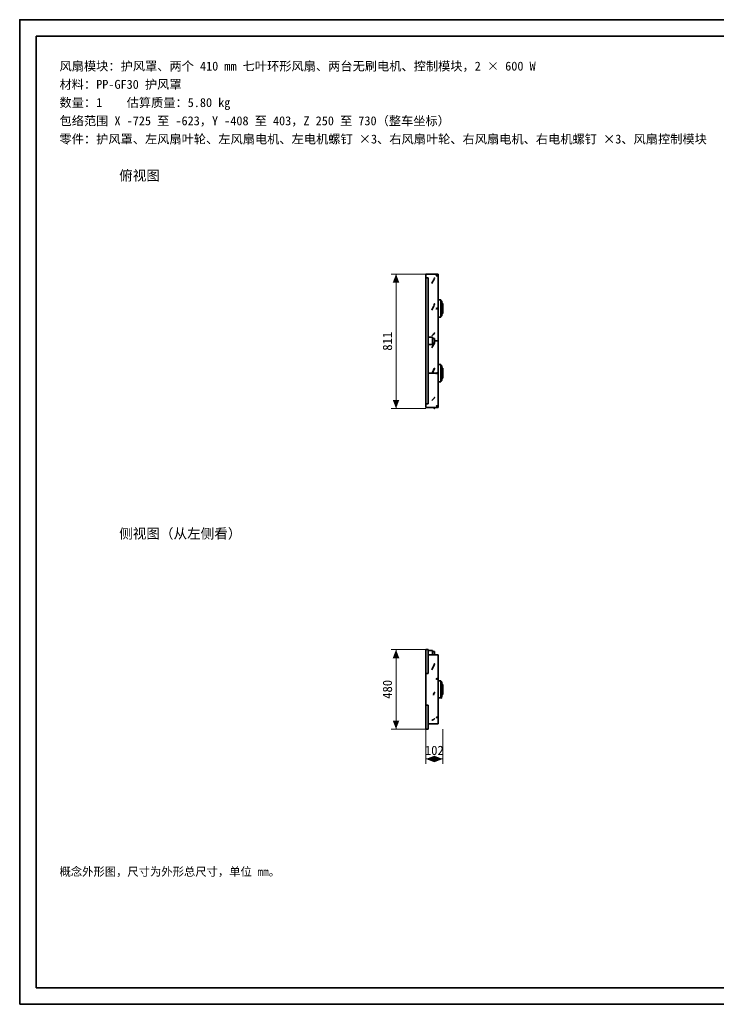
# Model space of a CAD drawing. Header units: millimetres. Extents: x 0 to 420, y 0 to 297.
# Tile 1 of 8: x 0 to 210, y 0 to 297. Entities that reach past the tile are written whole.
import ezdxf
from ezdxf.enums import TextEntityAlignment as Align

# ---------------------------------------------------------------- set-up
doc = ezdxf.new("R2010")
doc.units = ezdxf.units.MM
for name, color, linetype, lineweight, true_color in [('DIM', 7, 'Continuous', 18, 0x1e5aa0), ('FRAME', 7, 'Continuous', 35, 0x3c3c3c), ('OUTLINE', 7, 'Continuous', 35, 0x141414), ('TEXT', 7, 'Continuous', 18, 0x141414)]:
    doc.layers.add(name, color=color, linetype=linetype, lineweight=lineweight, true_color=true_color)
doc.styles.add('ZH', font='simsun.ttc')

msp = doc.modelspace()

# ---------------------------------------------------------------- hatches: boundary and pattern name
at = {"layer": 'DIM'}
for points in [[(113.45, 220.28), (112.46, 217.68), (114.44, 217.68)], [(113.45, 179.72), (114.44, 182.32), (112.46, 182.32)], [(113.45, 107), (112.46, 104.4), (114.44, 104.4)], [(113.45, 83), (114.44, 85.6), (112.46, 85.6)], [(122.45, 74), (125.05, 73.01), (125.05, 74.99)], [(127.55, 74), (124.95, 74.99), (124.95, 73.01)]]:
    msp.add_hatch(color=7, dxfattribs=at).paths.add_polyline_path(points)

# ---------------------------------------------------------------- linework, layer by layer
for points in [[(122.45, 220.28), (111.95, 220.28)], [(113.45, 179.72), (113.45, 220.28)], [(122.45, 179.72), (111.95, 179.72)], [(122.45, 107), (111.95, 107)], [(113.45, 83), (113.45, 107)], [(122.45, 83), (111.95, 83)], [(122.45, 83), (122.45, 72.5)], [(127.55, 83), (127.55, 72.5)], [(122.45, 74), (127.55, 74)]]:
    msp.add_lwpolyline(points, dxfattribs=at)
at = {"layer": 'FRAME'}
for points in [[(0, 0), (420, 0), (420, 297), (0, 297)], [(5, 5), (415, 5), (415, 292), (5, 292)]]:
    msp.add_lwpolyline(points, close=True, dxfattribs=at)
at = {"layer": 'OUTLINE'}
for points in [[(122.45, 220.28), (122.45, 220.08), (122.45, 219.89), (122.45, 219.7), (122.45, 219.51), (122.45, 219.32), (122.45, 219.13)], [(122.45, 220.28), (126.2, 220.28)], [(125.59, 219.8), (126.04, 219.87)], [(125.66, 219.76), (125.59, 219.8)], [(125.59, 219.75), (125.59, 219.8)], [(125.66, 219.76), (126.11, 219.83)], [(126.11, 219.83), (126.04, 219.87)], [(126.11, 219.78), (126.11, 219.83)], [(126.2, 220.28), (126.2, 219.02), (126.2, 217.76), (126.2, 216.5), (126.2, 215.24), (126.2, 213.98), (126.2, 212.72), (126.2, 211.46), (126.2, 210.2), (126.2, 208.94), (126.2, 207.68), (126.2, 206.42), (126.2, 205.16), (126.2, 203.9), (126.2, 202.64), (126.2, 201.38), (126.2, 200.13)], [(122.45, 181.13), (122.45, 219.13)], [(123.15, 219.13), (122.45, 219.13)], [(123.15, 181.13), (123.15, 219.13)], [(124.21, 217.47), (124.36, 217.73), (124.5, 217.98), (124.65, 218.24), (124.8, 218.5), (124.94, 218.75), (125.09, 219.01)], [(125.05, 219.06), (125.04, 219.07), (125.03, 219.07), (125.02, 219.06), (125, 219.06), (124.99, 219.05), (124.99, 219.04)], [(125.06, 219.06), (125.06, 219.06), (125.06, 219.06), (125.06, 219.06), (125.06, 219.06), (125.05, 219.06), (125.05, 219.06)], [(125.09, 219.03), (125.09, 219.03), (125.09, 219.04), (125.08, 219.05), (125.08, 219.05), (125.07, 219.06), (125.06, 219.06)], [(125.09, 219.01), (125.09, 219.01), (125.09, 219.01), (125.09, 219.02), (125.09, 219.02), (125.09, 219.02), (125.09, 219.03)], [(125.59, 219.75), (125.6, 219.75), (125.61, 219.74), (125.62, 219.73), (125.63, 219.73), (125.64, 219.72), (125.66, 219.71)], [(125.66, 219.71), (125.73, 219.72), (125.81, 219.73), (125.88, 219.74), (125.96, 219.76), (126.03, 219.77), (126.11, 219.78)], [(125.66, 219.71), (125.66, 219.76)], [(124.21, 209.34), (124.36, 209.66), (124.5, 209.98), (124.65, 210.3), (124.8, 210.62), (124.94, 210.94), (125.09, 211.26)], [(125.05, 211.33), (125.04, 211.34), (125.03, 211.34), (125.01, 211.33), (125, 211.33), (124.99, 211.32), (124.99, 211.31)], [(125.06, 211.33), (125.06, 211.33), (125.06, 211.33), (125.06, 211.33), (125.06, 211.33), (125.05, 211.33), (125.05, 211.33)], [(125.09, 211.3), (125.09, 211.31), (125.08, 211.31), (125.08, 211.32), (125.07, 211.32), (125.07, 211.33), (125.06, 211.33)], [(125.09, 211.26), (125.09, 211.27), (125.09, 211.28), (125.09, 211.28), (125.09, 211.29), (125.09, 211.3), (125.09, 211.3)], [(126.2, 212.48), (126.95, 212.48)], [(126.95, 212.48), (126.95, 212.04), (126.95, 211.61), (126.95, 211.18), (126.95, 210.74), (126.95, 210.31), (126.95, 209.88)], [(126.95, 212.13), (127.05, 212.13)], [(126.95, 212.1), (127.05, 212.1)], [(126.95, 211.9), (127.05, 211.9)], [(127.05, 212.16), (127.18, 212.16)], [(127.05, 212.16), (127.05, 212)], [(127.05, 212), (127.18, 212)], [(127.05, 212), (127.05, 211.84)], [(127.05, 211.84), (127.18, 211.84)], [(127.18, 212.16), (127.18, 212)], [(127.18, 212.13), (127.25, 212.13)], [(127.18, 212), (127.18, 211.84)], [(127.25, 212.13), (127.25, 211.75), (127.25, 211.38), (127.25, 211), (127.25, 210.63), (127.25, 210.25), (127.25, 209.88)], [(127.25, 211.38), (127.55, 211.38)], [(127.55, 211.38), (127.55, 211.13), (127.55, 210.88), (127.55, 210.63), (127.55, 210.38), (127.55, 210.13), (127.55, 209.88)], [(125.59, 209.84), (126.04, 210.05)], [(125.66, 209.7), (125.59, 209.84)], [(125.66, 209.7), (126.11, 209.91)], [(126.11, 209.91), (126.04, 210.05)], [(126.95, 209.88), (126.95, 209.44), (126.95, 209.01), (126.95, 208.58), (126.95, 208.14), (126.95, 207.71), (126.95, 207.28)], [(127.05, 207.91), (127.18, 207.91)], [(127.05, 207.91), (127.05, 207.75)], [(127.18, 207.91), (127.18, 207.75)], [(127.25, 209.88), (127.25, 209.5), (127.25, 209.13), (127.25, 208.75), (127.25, 208.38), (127.25, 208), (127.25, 207.63)], [(127.25, 208.38), (127.55, 208.38)], [(127.55, 209.88), (127.55, 209.63), (127.55, 209.38), (127.55, 209.13), (127.55, 208.88), (127.55, 208.63), (127.55, 208.38)], [(126.2, 207.28), (126.95, 207.28)], [(126.95, 207.85), (127.05, 207.85)], [(126.95, 207.65), (127.05, 207.65)], [(126.95, 207.63), (127.05, 207.63)], [(127.05, 207.75), (127.18, 207.75)], [(127.05, 207.75), (127.05, 207.59)], [(127.05, 207.59), (127.18, 207.59)], [(127.18, 207.75), (127.18, 207.59)], [(127.18, 207.63), (127.25, 207.63)], [(124.21, 201.62), (124.36, 201.76), (124.5, 201.9), (124.65, 202.05), (124.8, 202.19), (124.94, 202.33), (125.09, 202.47)], [(125.05, 202.5), (125.04, 202.51), (125.03, 202.51), (125.02, 202.51), (125.01, 202.5), (125, 202.5), (124.99, 202.49)], [(125.06, 202.5), (125.06, 202.5), (125.06, 202.5), (125.06, 202.5), (125.06, 202.5), (125.05, 202.5), (125.05, 202.5)], [(125.09, 202.48), (125.09, 202.49), (125.09, 202.49), (125.08, 202.5), (125.07, 202.5), (125.07, 202.5), (125.06, 202.5)], [(125.09, 202.47), (125.09, 202.48), (125.09, 202.48), (125.09, 202.48), (125.09, 202.48), (125.09, 202.48), (125.09, 202.48)], [(123.15, 201.23), (124.45, 201.23)], [(123.15, 199.03), (124.45, 199.03)], [(124.21, 197.97), (124.35, 198.21), (124.49, 198.45), (124.63, 198.7), (124.76, 198.94), (124.9, 199.18), (125.04, 199.43)], [(124.45, 199.03), (124.45, 201.23)], [(124.45, 200.83), (125.05, 200.83)], [(124.45, 199.43), (125.05, 199.43)], [(125.05, 199.43), (125.05, 200.83)], [(125.05, 200.13), (126.2, 200.13)], [(125.06, 199.56), (125.06, 199.56), (125.06, 199.56), (125.06, 199.56), (125.06, 199.56), (125.05, 199.56), (125.05, 199.56)], [(125.05, 199.56), (125.05, 199.56), (125.05, 199.56), (125.05, 199.56), (125.05, 199.56), (125.05, 199.56), (125.05, 199.56)], [(125.05, 199.44), (125.06, 199.45), (125.06, 199.46), (125.07, 199.48), (125.07, 199.49), (125.08, 199.5), (125.09, 199.51)], [(125.09, 199.53), (125.09, 199.53), (125.09, 199.54), (125.08, 199.55), (125.08, 199.55), (125.07, 199.56), (125.06, 199.56)], [(125.09, 199.51), (125.09, 199.51), (125.09, 199.51), (125.09, 199.52), (125.09, 199.52), (125.09, 199.52), (125.09, 199.53)], [(126.2, 200.13), (126.2, 198.91), (126.2, 197.69), (126.2, 196.47), (126.2, 195.25), (126.2, 194.03), (126.2, 192.81), (126.2, 191.59), (126.2, 190.38)], [(123.15, 190.38), (125.67, 190.38)], [(124.99, 191.81), (124.88, 191.57), (124.77, 191.33), (124.66, 191.09), (124.55, 190.85), (124.44, 190.61), (124.33, 190.38)], [(124.45, 190.38), (124.56, 190.61), (124.66, 190.84), (124.77, 191.07), (124.88, 191.3), (124.98, 191.53), (125.09, 191.76)], [(125.05, 191.83), (125.04, 191.84), (125.03, 191.84), (125.01, 191.83), (125, 191.83), (124.99, 191.82), (124.99, 191.81)], [(125.06, 191.83), (125.06, 191.83), (125.06, 191.83), (125.06, 191.83), (125.06, 191.83), (125.05, 191.83), (125.05, 191.83)], [(125.09, 191.8), (125.09, 191.81), (125.08, 191.81), (125.08, 191.82), (125.07, 191.82), (125.07, 191.83), (125.06, 191.83)], [(125.09, 191.76), (125.09, 191.77), (125.09, 191.78), (125.09, 191.78), (125.09, 191.79), (125.09, 191.8), (125.09, 191.8)], [(125.59, 190.34), (126.04, 190.55)], [(125.66, 190.2), (125.59, 190.34)], [(125.66, 190.2), (126.11, 190.41)], [(126.03, 190.38), (126.2, 190.38)], [(126.11, 190.41), (126.04, 190.55)], [(126.2, 192.98), (126.95, 192.98)], [(126.2, 190.38), (126.2, 189.08), (126.2, 187.78), (126.2, 186.48), (126.2, 185.18), (126.2, 183.88), (126.2, 182.58), (126.2, 181.28), (126.2, 179.98)], [(126.95, 192.98), (126.95, 192.54), (126.95, 192.11), (126.95, 191.68), (126.95, 191.24), (126.95, 190.81), (126.95, 190.38)], [(126.95, 192.63), (127.05, 192.63)], [(126.95, 192.6), (127.05, 192.6)], [(126.95, 192.4), (127.05, 192.4)], [(126.95, 190.38), (126.95, 189.94), (126.95, 189.51), (126.95, 189.08), (126.95, 188.64), (126.95, 188.21), (126.95, 187.78)], [(127.05, 192.66), (127.18, 192.66)], [(127.05, 192.66), (127.05, 192.5)], [(127.05, 192.5), (127.18, 192.5)], [(127.05, 192.5), (127.05, 192.34)], [(127.05, 192.34), (127.18, 192.34)], [(127.18, 192.66), (127.18, 192.5)], [(127.18, 192.63), (127.25, 192.63)], [(127.18, 192.5), (127.18, 192.34)], [(127.25, 192.63), (127.25, 192.25), (127.25, 191.88), (127.25, 191.5), (127.25, 191.13), (127.25, 190.75), (127.25, 190.38)], [(127.25, 191.88), (127.55, 191.88)], [(127.25, 190.38), (127.25, 190), (127.25, 189.63), (127.25, 189.25), (127.25, 188.88), (127.25, 188.5), (127.25, 188.13)], [(127.55, 191.88), (127.55, 191.63), (127.55, 191.38), (127.55, 191.13), (127.55, 190.88), (127.55, 190.63), (127.55, 190.38)], [(127.55, 190.38), (127.55, 190.13), (127.55, 189.88), (127.55, 189.63), (127.55, 189.38), (127.55, 189.13), (127.55, 188.88)], [(126.2, 187.78), (126.95, 187.78)], [(126.95, 188.35), (127.05, 188.35)], [(126.95, 188.15), (127.05, 188.15)], [(126.95, 188.13), (127.05, 188.13)], [(127.05, 188.41), (127.18, 188.41)], [(127.05, 188.41), (127.05, 188.25)], [(127.05, 188.25), (127.18, 188.25)], [(127.05, 188.25), (127.05, 188.09)], [(127.05, 188.09), (127.18, 188.09)], [(127.18, 188.41), (127.18, 188.25)], [(127.18, 188.25), (127.18, 188.09)], [(127.18, 188.13), (127.25, 188.13)], [(127.25, 188.88), (127.55, 188.88)], [(124.21, 182.12), (124.36, 182.26), (124.5, 182.4), (124.65, 182.55), (124.8, 182.69), (124.94, 182.83), (125.09, 182.97)], [(125.05, 183), (125.04, 183.01), (125.03, 183.01), (125.02, 183.01), (125.01, 183), (125, 183), (124.99, 182.99)], [(125.06, 183), (125.06, 183), (125.06, 183), (125.06, 183), (125.06, 183), (125.05, 183), (125.05, 183)], [(125.09, 182.98), (125.09, 182.99), (125.09, 182.99), (125.08, 183), (125.07, 183), (125.07, 183), (125.06, 183)], [(125.09, 182.97), (125.09, 182.98), (125.09, 182.98), (125.09, 182.98), (125.09, 182.98), (125.09, 182.98), (125.09, 182.98)], [(122.45, 181.13), (122.45, 180.93), (122.45, 180.74), (122.45, 180.55), (122.45, 180.36), (122.45, 180.17), (122.45, 179.98)], [(123.15, 181.13), (122.45, 181.13)], [(122.45, 179.98), (126.2, 179.98)], [(124.99, 179.74), (124.95, 179.78), (124.91, 179.82), (124.87, 179.86), (124.82, 179.9), (124.78, 179.94), (124.74, 179.98)], [(125, 179.98), (125, 179.94), (125, 179.9), (124.99, 179.86), (124.99, 179.82), (124.99, 179.78), (124.99, 179.74)], [(125.05, 179.73), (125.04, 179.73), (125.03, 179.72), (125.02, 179.73), (125.01, 179.73), (125, 179.73), (124.99, 179.74)], [(125.07, 179.98), (125.07, 179.93), (125.06, 179.89), (125.06, 179.85), (125.06, 179.81), (125.06, 179.77), (125.05, 179.73)], [(125.06, 179.73), (125.06, 179.73), (125.06, 179.73), (125.06, 179.73), (125.06, 179.73), (125.05, 179.73), (125.05, 179.73)], [(125.08, 179.98), (125.08, 179.93), (125.07, 179.89), (125.07, 179.85), (125.07, 179.81), (125.06, 179.77), (125.06, 179.73)], [(125.09, 179.75), (125.09, 179.74), (125.09, 179.74), (125.08, 179.73), (125.07, 179.73), (125.07, 179.73), (125.06, 179.73)], [(125.11, 179.98), (125.1, 179.94), (125.1, 179.9), (125.1, 179.86), (125.1, 179.82), (125.09, 179.79), (125.09, 179.75)], [(125.09, 179.76), (125.09, 179.76), (125.09, 179.75), (125.09, 179.75), (125.09, 179.75), (125.09, 179.75), (125.09, 179.75)], [(125.59, 180.47), (125.67, 180.48), (125.74, 180.49), (125.82, 180.51), (125.89, 180.52), (125.97, 180.53), (126.04, 180.54)], [(125.59, 180.43), (126.04, 180.49)], [(125.59, 180.47), (125.59, 180.43)], [(125.66, 180.38), (125.59, 180.43)], [(125.66, 180.38), (126.11, 180.45)], [(126.04, 180.54), (126.06, 180.53), (126.07, 180.52), (126.08, 180.52), (126.09, 180.51), (126.1, 180.5), (126.11, 180.5)], [(126.04, 180.54), (126.04, 180.49)], [(126.11, 180.45), (126.04, 180.49)], [(126.11, 180.5), (126.11, 180.45)], [(122.45, 99.75), (122.45, 107)], [(123.15, 107), (122.45, 107)], [(123.15, 99.75), (123.15, 107)], [(123.15, 106.7), (124.45, 106.7)], [(123.15, 105.4), (125.59, 105.4)], [(124.45, 105.4), (124.45, 106.7)], [(124.45, 106.4), (125.05, 106.4)], [(124.99, 105.58), (124.93, 105.55), (124.86, 105.52), (124.8, 105.49), (124.74, 105.46), (124.68, 105.43), (124.62, 105.4)], [(124.74, 105.4), (124.8, 105.43), (124.86, 105.46), (124.91, 105.49), (124.97, 105.52), (125.03, 105.55), (125.09, 105.57)], [(125.05, 105.59), (125.04, 105.59), (125.03, 105.59), (125.02, 105.59), (125.01, 105.59), (125, 105.59), (124.99, 105.58)], [(125.05, 105.59), (125.05, 106.4)], [(125.06, 105.59), (125.06, 105.59), (125.06, 105.59), (125.06, 105.59), (125.06, 105.59), (125.05, 105.59), (125.05, 105.59)], [(125.06, 105.59), (125.06, 105.59), (125.06, 105.59), (125.06, 105.59), (125.06, 105.59), (125.05, 105.59), (125.05, 105.59)], [(125.09, 105.58), (125.09, 105.58), (125.08, 105.58), (125.08, 105.59), (125.07, 105.59), (125.07, 105.59), (125.06, 105.59)], [(125.09, 105.57), (125.09, 105.57), (125.09, 105.58), (125.09, 105.58), (125.09, 105.58), (125.09, 105.58), (125.09, 105.58)], [(125.1, 105.4), (125.1, 105.43), (125.1, 105.46), (125.1, 105.49), (125.1, 105.52), (125.09, 105.55), (125.09, 105.58)], [(125.1, 105.4), (125.1, 105.43), (125.1, 105.46), (125.09, 105.49), (125.09, 105.52), (125.09, 105.55), (125.09, 105.57)], [(125.66, 105.45), (125.59, 105.45)], [(125.59, 105.4), (125.59, 105.45)], [(125.59, 105.4), (125.6, 105.4), (125.61, 105.4), (125.62, 105.4), (125.63, 105.4), (125.64, 105.4), (125.66, 105.4)], [(125.66, 105.45), (126.11, 105.45)], [(125.66, 105.4), (125.66, 105.45)], [(125.66, 105.4), (125.72, 105.4), (125.78, 105.4), (125.84, 105.4), (125.9, 105.4), (125.97, 105.4), (126.03, 105.4)], [(126.03, 105.4), (126.2, 105.4)], [(126.11, 105.4), (126.11, 105.45)], [(126.2, 105.4), (126.2, 104.18), (126.2, 102.95), (126.2, 101.73), (126.2, 100.51), (126.2, 99.28), (126.2, 98.06), (126.2, 96.84), (126.2, 95.61), (126.2, 94.39), (126.2, 93.16), (126.2, 91.94), (126.2, 90.72), (126.2, 89.49), (126.2, 88.27), (126.2, 87.05), (126.2, 85.82), (126.2, 84.6)], [(124.21, 100.91), (124.36, 101.2), (124.5, 101.5), (124.65, 101.79), (124.8, 102.09), (124.94, 102.38), (125.09, 102.68)], [(125.05, 102.74), (125.04, 102.75), (125.03, 102.75), (125.02, 102.74), (125, 102.74), (124.99, 102.73), (124.99, 102.72)], [(125.06, 102.74), (125.06, 102.74), (125.06, 102.74), (125.06, 102.74), (125.06, 102.74), (125.05, 102.74), (125.05, 102.74)], [(125.09, 102.7), (125.09, 102.71), (125.09, 102.72), (125.08, 102.72), (125.08, 102.73), (125.07, 102.73), (125.06, 102.74)], [(125.09, 102.68), (125.09, 102.68), (125.09, 102.69), (125.09, 102.69), (125.09, 102.69), (125.09, 102.7), (125.09, 102.7)], [(122.45, 99.75), (122.45, 98.4), (122.45, 97.04), (122.45, 95.68), (122.45, 94.32), (122.45, 92.96), (122.45, 91.6), (122.45, 90.25)], [(122.45, 99.75), (123.15, 99.75)], [(125.59, 98.19), (126.04, 98.39)], [(125.66, 98.06), (125.59, 98.19)], [(125.59, 98.18), (125.59, 98.19)], [(125.59, 98.18), (125.6, 98.16), (125.61, 98.13), (125.62, 98.11), (125.63, 98.09), (125.64, 98.07), (125.66, 98.05)], [(125.66, 98.06), (126.11, 98.27)], [(125.66, 98.05), (125.73, 98.08), (125.81, 98.12), (125.88, 98.15), (125.96, 98.18), (126.03, 98.22), (126.11, 98.25)], [(125.66, 98.05), (125.66, 98.06)], [(126.11, 98.27), (126.04, 98.39)], [(126.11, 98.25), (126.11, 98.27)], [(126.2, 97.6), (126.95, 97.6)], [(126.95, 97.6), (126.95, 96.73), (126.95, 95.87), (126.95, 95), (126.95, 94.13), (126.95, 93.27), (126.95, 92.4)], [(126.95, 97.25), (127.25, 97.25)], [(126.95, 96.33), (127.05, 96.33)], [(126.95, 96.12), (127.05, 96.12)], [(127.05, 96.41), (127.18, 96.41)], [(127.05, 96.41), (127.05, 96.32)], [(127.05, 96.32), (127.18, 96.32)], [(127.05, 96.32), (127.05, 96.13)], [(127.05, 96.13), (127.18, 96.13)], [(127.05, 96.13), (127.05, 96.04)], [(127.05, 96.04), (127.18, 96.04)], [(127.18, 96.41), (127.18, 96.32)], [(127.18, 96.32), (127.18, 96.13)], [(127.18, 96.13), (127.18, 96.04)], [(127.25, 97.25), (127.25, 96.5), (127.25, 95.75), (127.25, 95), (127.25, 94.25), (127.25, 93.5), (127.25, 92.75)], [(127.25, 96.5), (127.55, 96.5)], [(127.55, 96.5), (127.55, 96), (127.55, 95.5), (127.55, 95), (127.55, 94.5), (127.55, 94), (127.55, 93.5)], [(124.99, 94.04), (124.94, 93.94), (124.89, 93.84), (124.84, 93.74), (124.79, 93.64), (124.74, 93.54), (124.69, 93.44)], [(124.7, 93.21), (124.76, 93.34), (124.83, 93.48), (124.89, 93.61), (124.96, 93.74), (125.02, 93.87), (125.09, 94)], [(125.05, 94.06), (125.04, 94.07), (125.03, 94.07), (125.02, 94.07), (125.01, 94.06), (125, 94.06), (124.99, 94.05)], [(124.99, 94.05), (124.99, 94.05), (124.99, 94.05), (124.99, 94.05), (124.99, 94.05), (124.99, 94.04), (124.99, 94.04)], [(125.06, 94.06), (125.06, 94.06), (125.06, 94.06), (125.06, 94.06), (125.06, 94.06), (125.05, 94.06), (125.05, 94.06)], [(125.09, 94), (125.09, 94.01), (125.09, 94.02), (125.09, 94.04), (125.08, 94.05), (125.07, 94.05), (125.06, 94.06)], [(126.2, 92.4), (126.95, 92.4)], [(126.95, 92.75), (127.25, 92.75)], [(126.95, 92.65), (127.05, 92.65)], [(126.95, 92.45), (127.05, 92.45)], [(127.05, 92.73), (127.18, 92.73)], [(127.05, 92.73), (127.05, 92.64)], [(127.05, 92.64), (127.18, 92.64)], [(127.05, 92.64), (127.05, 92.46)], [(127.05, 92.46), (127.18, 92.46)], [(127.05, 92.46), (127.05, 92.37)], [(127.05, 92.37), (127.18, 92.37)], [(127.18, 92.73), (127.18, 92.64)], [(127.18, 92.64), (127.18, 92.46)], [(127.18, 92.46), (127.18, 92.37)], [(127.25, 93.5), (127.55, 93.5)], [(122.45, 83), (122.45, 90.25)], [(122.45, 90.25), (123.15, 90.25)], [(123.15, 83), (123.15, 90.25)], [(125.59, 86.56), (125.67, 86.58), (125.74, 86.61), (125.82, 86.63), (125.89, 86.65), (125.97, 86.67), (126.04, 86.69)], [(125.59, 86.52), (126.04, 86.65)], [(125.59, 86.56), (125.59, 86.52)], [(125.66, 86.44), (125.59, 86.52)], [(125.66, 86.44), (126.11, 86.57)], [(126.04, 86.69), (126.06, 86.68), (126.07, 86.66), (126.08, 86.65), (126.09, 86.64), (126.1, 86.62), (126.11, 86.61)], [(126.04, 86.69), (126.04, 86.65)], [(126.11, 86.57), (126.04, 86.65)], [(126.11, 86.61), (126.11, 86.57)], [(123.15, 84.6), (126.2, 84.6)], [(124.21, 85.64), (124.36, 85.71), (124.5, 85.78), (124.65, 85.86), (124.8, 85.93), (124.94, 86), (125.09, 86.08)], [(125.05, 86.09), (125.04, 86.09), (125.03, 86.09), (125.02, 86.09), (125.01, 86.09), (125, 86.09), (124.99, 86.09)], [(125.06, 86.09), (125.06, 86.09), (125.06, 86.09), (125.06, 86.09), (125.06, 86.09), (125.05, 86.09), (125.05, 86.09)], [(125.09, 86.08), (125.09, 86.08), (125.08, 86.09), (125.08, 86.09), (125.07, 86.09), (125.07, 86.09), (125.06, 86.09)], [(125.09, 86.08), (125.09, 86.08), (125.09, 86.08), (125.09, 86.08), (125.09, 86.08), (125.09, 86.08), (125.09, 86.08)], [(122.45, 83), (123.15, 83)]]:
    msp.add_lwpolyline(points, dxfattribs=at)

# ---------------------------------------------------------------- texts
at = {"layer": 'DIM', "style": 'ZH'}
for s, p in [('811', (110.85, 200)), ('480', (110.85, 95))]:
    msp.add_text(s, height=2.8, rotation=90, dxfattribs=at).set_placement(p, align=Align.MIDDLE_CENTER)
msp.add_text('102', height=2.8, dxfattribs=at).set_placement((125, 76.6), align=Align.MIDDLE_CENTER)
at = {"layer": 'TEXT', "style": 'ZH'}
for s, height, p in [('风扇模块：护风罩、两个 410 mm 七叶环形风扇、两台无刷电机、控制模块，2 × 600 W', 2.7, (12, 283)), ('材料：PP-GF30 护风罩', 2.7, (12, 277.5)), ('数量：1    估算质量：5.80 kg', 2.7, (12, 272)), ('包络范围 X -725 至 -623，Y -408 至 403，Z 250 至 730（整车坐标）', 2.7, (12, 266.5)), ('零件：护风罩、左风扇叶轮、左风扇电机、左电机螺钉 ×3、右风扇叶轮、右风扇电机、右电机螺钉 ×3、风扇控制模块', 2.7, (12, 261)), ('俯视图', 3, (30, 250)), ('侧视图（从左侧看）', 3, (30, 142)), ('概念外形图，尺寸为外形总尺寸，单位 mm。', 2.5, (12, 40))]:
    msp.add_text(s, height=height, dxfattribs=at).set_placement(p, align=Align.MIDDLE_LEFT)

doc.saveas('drawing.dxf')
